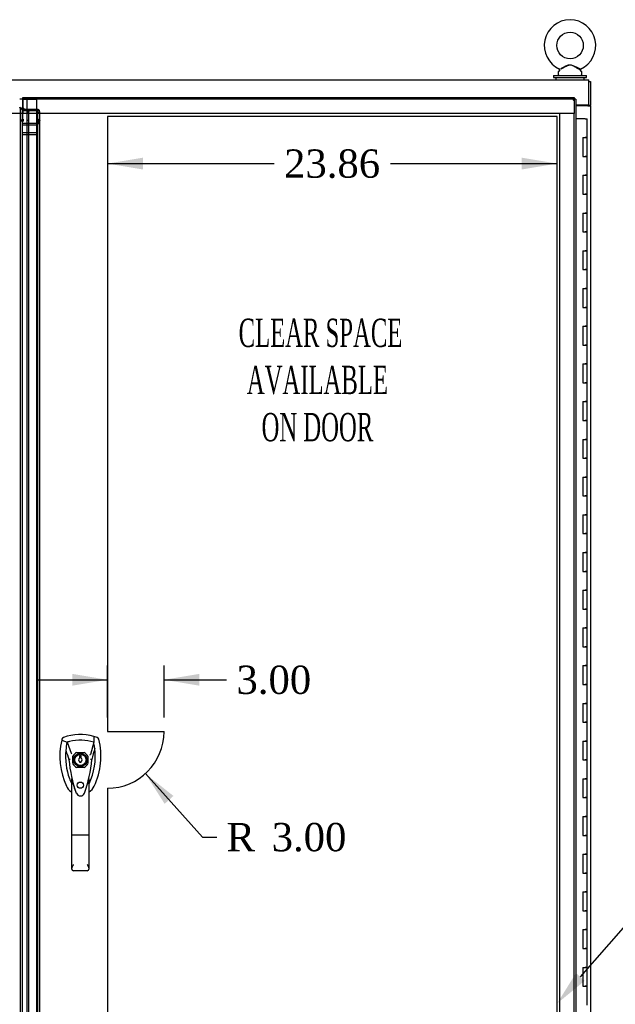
# Model space of a CAD drawing. Header units: inches. Extents: x 1 to 359, y -2 to 239.
# Tile 7 of 23: x 97 to 129, y 101 to 153. Entities that reach past the tile are written whole.
import ezdxf
from ezdxf import colors
from ezdxf.entities.mleader import LeaderData, LeaderLine
from ezdxf.enums import TextEntityAlignment as Align
from ezdxf.lldxf.tags import DXFTag
from ezdxf.math import Vec2, Vec3

# ---------------------------------------------------------------- set-up
doc = ezdxf.new("R2010")
doc.units = ezdxf.units.IN
doc.header["$MEASUREMENT"] = 0
for name, color, linetype in [('COM40565', 7, 'Continuous'), ('COM50799-4', 7, 'Continuous'), ('COM52265-2', 7, 'Continuous'), ('COM54578-68', 7, 'Continuous'), ('COM56694-4', 7, 'Continuous'), ('COM71162-6', 7, 'Continuous'), ('Default', 7, 'Continuous'), ('DV8_Default', 7, 'Continuous'), ('GSK11033', 7, 'Continuous'), ('HAN13066', 7, 'Continuous'), ('SCS00680', 7, 'Continuous'), ('WAF25362', 7, 'Continuous'), ('WAM254785', 7, 'Continuous')]:
    doc.layers.add(name, color=color, linetype=linetype)
doc.styles.add('SEACAD_Times_New_Roman', font='times.ttf')
tags = doc.linetypes.add('HIDDEN2', pattern=[0.1875, 0.125, -0.0625]).pattern_tags.tags
tags[6:7] = [DXFTag(74, 4), DXFTag(75, 0), DXFTag(340, '0'), DXFTag(46, 0.0), DXFTag(50, 0.0), DXFTag(44, 0.0), DXFTag(45, 0.0)]
tags[4:5] = [DXFTag(74, 4), DXFTag(75, 0), DXFTag(340, '0'), DXFTag(46, 0.0), DXFTag(50, 0.0), DXFTag(44, 0.0), DXFTag(45, 0.0)]
doc.dimstyles.new('HAMMOND_(STH_-_300x200)', dxfattribs={"dimtxt": 1.5, "dimasz": 1.875, "dimexe": 0.75, "dimexo": 0.75, "dimgap": 0.375, "dimtad": 0, "dimtih": 1, "dimtoh": 1, "dimzin": 0, "dimdsep": 46, "dimtxsty": 'SEACAD_Times_New_Roman', "dimblk1": '_SE_FILLED', "dimblk2": '_SE_FILLED', "dimsah": 1, "dimcen": 0.75, "dimadec": 0, "dimazin": 0, "dimtfac": 0.8, "dimtofl": 0, "dimtmove": 0, "dimatfit": 3, "dimfxl": 1, "dimtolj": 1, "dimtzin": 0, "dimarcsym": 0})

# ---------------------------------------------------------------- blocks, each defined once
blk = doc.blocks.new('SE7')
at = {"layer": 'COM40565', "color": 7, "linetype": 'Continuous'}
blk.add_line((127.343, 148.525), (127.343, 148.495), dxfattribs=at)
at = {"layer": 'COM50799-4', "color": 7, "linetype": 'HIDDEN2'}
for p, q in [((97.311, 79.324), (97.311, 148.291)), ((97.406, 148.087), (97.406, 148.291)), ((97.426, 148.307), (97.426, 148.24)), ((97.426, 148.307), (98.187, 148.307)), ((97.426, 148.24), (98.187, 148.24)), ((97.426, 147.718), (97.426, 148.24)), ((97.454, 147.785), (97.426, 147.785)), ((97.454, 147.785), (97.454, 147.718)), ((98.187, 147.718), (98.187, 147.785)), ((98.221, 148.23), (98.288, 148.277)), ((98.235, 147.745), (98.235, 148.165)), ((98.235, 148.165), (98.33, 148.165)), ((98.33, 147.745), (98.33, 148.165)), ((97.406, 147.732), (97.311, 147.732)), ((97.406, 147.684), (97.311, 147.684)), ((97.406, 147.684), (97.454, 147.684)), ((97.454, 147.718), (97.426, 147.718)), ((97.454, 147.718), (97.454, 147.684)), ((98.187, 147.684), (98.187, 147.718)), ((98.221, 147.684), (98.187, 147.684)), ((98.221, 147.708), (98.288, 147.755)), ((98.221, 147.684), (98.288, 147.684)), ((98.33, 147.745), (98.235, 147.745)), ((98.235, 147.578), (98.235, 147.745)), ((98.235, 147.701), (98.33, 147.701)), ((98.235, 147.66), (98.33, 147.66)), ((98.235, 147.537), (98.235, 147.578)), ((98.33, 147.578), (98.235, 147.578)), ((98.33, 147.537), (98.235, 147.537)), ((98.235, 80.078), (98.235, 147.537)), ((98.33, 147.578), (98.33, 147.745)), ((98.33, 147.537), (98.33, 147.578)), ((98.33, 80.078), (98.33, 147.537))]:
    blk.add_line(p, q, dxfattribs=at)
at = {"layer": 'COM50799-4', "color": 7, "linetype": 'Continuous'}
blk.add_line((97.406, 79.527), (97.406, 148.087), dxfattribs=at)
at = {"layer": 'COM50799-4', "color": 7, "linetype": 'HIDDEN2'}
for centre, radius, start, end in [((97.263, 148.291), 0.048, 340.9432, 0), ((98.078, 148.165), 0.158, 0.1591, 24.3749), ((98.154, 148.163), 0.177, 0.6668, 40.2878)]:
    blk.add_arc(centre, radius, start, end, dxfattribs=at)
at = {"layer": 'COM50799-4', "color": 7, "linetype": 'Continuous'}
blk.add_arc((97.263, 148.291), 0.143, 0, 7.9484, dxfattribs=at)
at = {"layer": 'COM50799-4', "color": 7, "linetype": 'HIDDEN2'}
for centre, major_axis, start_param, end_param in [((98.187, 148.206), (0.143, 0), 0.785398, 1.570796), ((98.187, 148.206), (0.048, 0), 0.785398, 1.570796), ((98.187, 147.684), (-0.143, 0), 3.926991, 4.712389), ((98.187, 147.684), (-0.048, 0), 3.926991, 4.712389)]:
    blk.add_ellipse(centre, major_axis=major_axis, ratio=0.707107, start_param=start_param, end_param=end_param, dxfattribs=at)
for points, knots in [([(97.308, 148.275), (97.309, 148.281), (97.31, 148.287), (97.311, 148.299), (97.311, 148.304), (97.31, 148.316), (97.309, 148.322), (97.306, 148.334), (97.304, 148.339), (97.298, 148.357), (97.292, 148.368), (97.282, 148.386), (97.278, 148.392), (97.271, 148.404), (97.267, 148.409), (97.263, 148.415)], [0, 0, 0, 0, 0.125, 0.125, 0.25, 0.25, 0.375, 0.375, 0.5, 0.5, 0.75, 0.75, 0.875, 0.875, 1, 1, 1, 1]), ([(97.404, 148.31), (97.397, 148.311), (97.39, 148.313), (97.377, 148.317), (97.37, 148.319), (97.308, 148.275)], [0, 0, 0, 0, 0.5, 0.5, 1, 1, 1, 1]), ([(98.288, 147.755), (98.302, 147.749), (98.312, 147.74), (98.327, 147.721), (98.33, 147.711), (98.33, 147.701)], [0, 0, 0, 0, 0.5, 0.5, 1, 1, 1, 1]), ([(98.33, 147.66), (98.33, 147.664), (98.327, 147.668), (98.312, 147.676), (98.302, 147.68), (98.288, 147.684)], [0, 0, 0, 0, 0.5, 0.5, 1, 1, 1, 1])]:
    blk.add_open_spline(points, degree=3, knots=knots, dxfattribs=at)
at = {"layer": 'COM50799-4', "color": 7, "linetype": 'Continuous'}
blk.add_open_spline([(97.404, 148.31), (97.402, 148.319), (97.397, 148.328), (97.38, 148.345), (97.37, 148.354), (97.344, 148.372), (97.329, 148.38), (97.297, 148.398), (97.28, 148.407), (97.263, 148.415)], degree=3, knots=[0, 0, 0, 0, 0.25, 0.25, 0.5, 0.5, 0.75, 0.75, 1, 1, 1, 1], dxfattribs=at)
at = {"layer": 'COM52265-2', "color": 7, "linetype": 'Continuous'}
for p, q in [((127.468, 149.775), (127.563, 149.775)), ((127.563, 149.775), (127.563, 148.525)), ((127.42, 148.495), (126.781, 148.495)), ((127.42, 148.495), (127.563, 148.495)), ((127.468, 148.525), (127.563, 148.525)), ((127.468, 148.495), (127.468, 148.525)), ((127.563, 148.495), (127.563, 148.525)), ((127.563, 148.495), (127.563, 79.12))]:
    blk.add_line(p, q, dxfattribs=at)
at = {"layer": 'COM54578-68', "color": 7, "linetype": 'Continuous'}
for p, q in [((127.266, 147.807), (126.781, 147.807)), ((127.266, 147.807), (127.383, 147.807)), ((127.383, 146.807), (127.383, 147.807)), ((127.15, 146.807), (127.15, 145.807)), ((127.15, 146.807), (127.266, 146.807)), ((127.383, 146.807), (127.266, 146.807)), ((127.266, 146.807), (127.383, 146.807)), ((127.383, 145.807), (127.383, 146.807)), ((127.15, 145.807), (127.266, 145.807)), ((127.383, 145.807), (127.266, 145.807)), ((127.266, 145.807), (127.383, 145.807)), ((127.383, 144.807), (127.383, 145.807)), ((127.15, 144.807), (127.15, 143.807)), ((127.15, 144.807), (127.266, 144.807)), ((127.383, 144.807), (127.266, 144.807)), ((127.266, 144.807), (127.383, 144.807)), ((127.383, 143.807), (127.383, 144.807)), ((127.15, 143.807), (127.266, 143.807)), ((127.383, 143.807), (127.266, 143.807)), ((127.266, 143.807), (127.383, 143.807)), ((127.383, 142.807), (127.383, 143.807)), ((127.15, 142.807), (127.15, 141.807)), ((127.15, 142.807), (127.266, 142.807)), ((127.383, 142.807), (127.266, 142.807)), ((127.266, 142.807), (127.383, 142.807)), ((127.383, 141.807), (127.383, 142.807)), ((127.15, 141.807), (127.266, 141.807)), ((127.383, 141.807), (127.266, 141.807)), ((127.266, 141.807), (127.383, 141.807)), ((127.383, 140.807), (127.383, 141.807)), ((127.15, 140.807), (127.15, 139.807)), ((127.15, 140.807), (127.266, 140.807)), ((127.383, 140.807), (127.266, 140.807)), ((127.266, 140.807), (127.383, 140.807)), ((127.383, 139.807), (127.383, 140.807)), ((127.15, 139.807), (127.266, 139.807)), ((127.383, 139.807), (127.266, 139.807)), ((127.266, 139.807), (127.383, 139.807)), ((127.383, 138.807), (127.383, 139.807)), ((127.15, 138.807), (127.15, 137.807)), ((127.15, 138.807), (127.266, 138.807)), ((127.383, 138.807), (127.266, 138.807)), ((127.266, 138.807), (127.383, 138.807)), ((127.383, 137.807), (127.383, 138.807)), ((127.15, 137.807), (127.266, 137.807)), ((127.383, 137.807), (127.266, 137.807)), ((127.266, 137.807), (127.383, 137.807)), ((127.383, 136.807), (127.383, 137.807)), ((127.15, 136.807), (127.15, 135.807)), ((127.15, 136.807), (127.266, 136.807)), ((127.383, 136.807), (127.266, 136.807)), ((127.266, 136.807), (127.383, 136.807)), ((127.383, 135.807), (127.383, 136.807)), ((127.15, 135.807), (127.266, 135.807)), ((127.383, 135.807), (127.266, 135.807)), ((127.266, 135.807), (127.383, 135.807)), ((127.383, 134.807), (127.383, 135.807)), ((127.15, 134.807), (127.15, 133.807)), ((127.15, 134.807), (127.266, 134.807)), ((127.383, 134.807), (127.266, 134.807)), ((127.266, 134.807), (127.383, 134.807)), ((127.383, 133.807), (127.383, 134.807)), ((127.15, 133.807), (127.266, 133.807)), ((127.383, 133.807), (127.266, 133.807)), ((127.266, 133.807), (127.383, 133.807)), ((127.383, 132.807), (127.383, 133.807)), ((127.15, 132.807), (127.15, 131.807)), ((127.15, 132.807), (127.266, 132.807)), ((127.383, 132.807), (127.266, 132.807)), ((127.266, 132.807), (127.383, 132.807)), ((127.383, 131.807), (127.383, 132.807)), ((127.15, 131.807), (127.266, 131.807)), ((127.383, 131.807), (127.266, 131.807)), ((127.266, 131.807), (127.383, 131.807)), ((127.383, 130.807), (127.383, 131.807)), ((127.15, 130.807), (127.15, 129.807)), ((127.15, 130.807), (127.266, 130.807)), ((127.383, 130.807), (127.266, 130.807)), ((127.266, 130.807), (127.383, 130.807)), ((127.383, 129.807), (127.383, 130.807)), ((127.15, 129.807), (127.266, 129.807)), ((127.383, 129.807), (127.266, 129.807)), ((127.266, 129.807), (127.383, 129.807)), ((127.383, 128.807), (127.383, 129.807)), ((127.15, 128.807), (127.15, 127.807)), ((127.15, 128.807), (127.266, 128.807)), ((127.383, 128.807), (127.266, 128.807)), ((127.266, 128.807), (127.383, 128.807)), ((127.383, 127.807), (127.383, 128.807)), ((127.15, 127.807), (127.266, 127.807)), ((127.383, 127.807), (127.266, 127.807)), ((127.266, 127.807), (127.383, 127.807)), ((127.383, 126.807), (127.383, 127.807)), ((127.15, 126.807), (127.15, 125.807)), ((127.15, 126.807), (127.266, 126.807)), ((127.383, 126.807), (127.266, 126.807)), ((127.266, 126.807), (127.383, 126.807)), ((127.383, 125.807), (127.383, 126.807)), ((127.15, 125.807), (127.266, 125.807)), ((127.383, 125.807), (127.266, 125.807)), ((127.266, 125.807), (127.383, 125.807)), ((127.383, 124.807), (127.383, 125.807)), ((127.15, 124.807), (127.15, 123.807)), ((127.15, 124.807), (127.266, 124.807)), ((127.383, 124.807), (127.266, 124.807)), ((127.266, 124.807), (127.383, 124.807)), ((127.383, 123.807), (127.383, 124.807)), ((127.15, 123.807), (127.266, 123.807)), ((127.383, 123.807), (127.266, 123.807)), ((127.266, 123.807), (127.383, 123.807)), ((127.383, 122.807), (127.383, 123.807)), ((127.15, 122.807), (127.15, 121.807)), ((127.15, 122.807), (127.266, 122.807)), ((127.383, 122.807), (127.266, 122.807)), ((127.266, 122.807), (127.383, 122.807)), ((127.383, 121.807), (127.383, 122.807)), ((127.15, 121.807), (127.266, 121.807)), ((127.383, 121.807), (127.266, 121.807)), ((127.266, 121.807), (127.383, 121.807)), ((127.383, 120.807), (127.383, 121.807)), ((127.15, 120.807), (127.15, 119.807)), ((127.15, 120.807), (127.266, 120.807)), ((127.383, 120.807), (127.266, 120.807)), ((127.266, 120.807), (127.383, 120.807)), ((127.383, 119.807), (127.383, 120.807)), ((127.15, 119.807), (127.266, 119.807)), ((127.383, 119.807), (127.266, 119.807)), ((127.266, 119.807), (127.383, 119.807)), ((127.383, 118.807), (127.383, 119.807)), ((127.15, 118.807), (127.15, 117.807)), ((127.15, 118.807), (127.266, 118.807)), ((127.383, 118.807), (127.266, 118.807)), ((127.266, 118.807), (127.383, 118.807)), ((127.383, 117.807), (127.383, 118.807)), ((127.15, 117.807), (127.266, 117.807)), ((127.383, 117.807), (127.266, 117.807)), ((127.266, 117.807), (127.383, 117.807)), ((127.383, 116.807), (127.383, 117.807)), ((127.15, 116.807), (127.15, 115.807)), ((127.15, 116.807), (127.266, 116.807)), ((127.383, 116.807), (127.266, 116.807)), ((127.266, 116.807), (127.383, 116.807)), ((127.383, 115.807), (127.383, 116.807)), ((127.15, 115.807), (127.266, 115.807)), ((127.383, 115.807), (127.266, 115.807)), ((127.266, 115.807), (127.383, 115.807)), ((127.383, 114.807), (127.383, 115.807)), ((127.15, 114.807), (127.15, 113.807)), ((127.15, 114.807), (127.266, 114.807)), ((127.383, 114.807), (127.266, 114.807)), ((127.266, 114.807), (127.383, 114.807)), ((127.383, 113.807), (127.383, 114.807)), ((127.15, 113.807), (127.266, 113.807)), ((127.383, 113.807), (127.266, 113.807)), ((127.266, 113.807), (127.383, 113.807)), ((127.383, 112.807), (127.383, 113.807)), ((127.15, 112.807), (127.15, 111.807)), ((127.15, 112.807), (127.266, 112.807)), ((127.383, 112.807), (127.266, 112.807)), ((127.266, 112.807), (127.383, 112.807)), ((127.383, 111.807), (127.383, 112.807)), ((127.15, 111.807), (127.266, 111.807)), ((127.383, 111.807), (127.266, 111.807)), ((127.266, 111.807), (127.383, 111.807)), ((127.383, 110.807), (127.383, 111.807)), ((127.15, 110.807), (127.15, 109.807)), ((127.15, 110.807), (127.266, 110.807)), ((127.383, 110.807), (127.266, 110.807)), ((127.266, 110.807), (127.383, 110.807)), ((127.383, 109.807), (127.383, 110.807)), ((127.15, 109.807), (127.266, 109.807)), ((127.383, 109.807), (127.266, 109.807)), ((127.266, 109.807), (127.383, 109.807)), ((127.383, 108.807), (127.383, 109.807)), ((127.15, 108.807), (127.15, 107.807)), ((127.15, 108.807), (127.266, 108.807)), ((127.383, 108.807), (127.266, 108.807)), ((127.266, 108.807), (127.383, 108.807)), ((127.383, 107.807), (127.383, 108.807)), ((127.15, 107.807), (127.266, 107.807)), ((127.383, 107.807), (127.266, 107.807)), ((127.266, 107.807), (127.383, 107.807)), ((127.383, 106.807), (127.383, 107.807)), ((127.15, 106.807), (127.15, 105.807)), ((127.15, 106.807), (127.266, 106.807)), ((127.383, 106.807), (127.266, 106.807)), ((127.266, 106.807), (127.383, 106.807)), ((127.383, 105.807), (127.383, 106.807)), ((127.15, 105.807), (127.266, 105.807)), ((127.383, 105.807), (127.266, 105.807)), ((127.266, 105.807), (127.383, 105.807)), ((127.383, 104.807), (127.383, 105.807)), ((127.15, 104.807), (127.15, 103.807)), ((127.15, 104.807), (127.266, 104.807)), ((127.383, 104.807), (127.266, 104.807)), ((127.266, 104.807), (127.383, 104.807)), ((127.383, 103.807), (127.383, 104.807)), ((127.15, 103.807), (127.266, 103.807)), ((127.383, 103.807), (127.266, 103.807)), ((127.266, 103.807), (127.383, 103.807)), ((127.383, 102.807), (127.383, 103.807)), ((127.15, 102.807), (127.15, 101.807)), ((127.15, 102.807), (127.266, 102.807)), ((127.383, 102.807), (127.266, 102.807)), ((127.266, 102.807), (127.383, 102.807)), ((127.383, 101.807), (127.383, 102.807)), ((127.15, 101.807), (127.266, 101.807)), ((127.383, 101.807), (127.266, 101.807)), ((127.266, 101.807), (127.383, 101.807)), ((127.383, 100.807), (127.383, 101.807))]:
    blk.add_line(p, q, dxfattribs=at)
at = {"layer": 'COM56694-4', "color": 7, "linetype": 'Continuous'}
for p, q in [((97.424, 148.789), (97.424, 148.932)), ((97.424, 148.932), (126.686, 148.932)), ((126.639, 148.789), (126.686, 148.837)), ((126.686, 148.932), (126.686, 148.876)), ((126.686, 148.837), (126.686, 148.876)), ((126.686, 148.837), (126.725, 148.837)), ((126.781, 148.837), (126.725, 148.837)), ((126.781, 148.837), (126.781, 78.777)), ((97.424, 148.789), (97.424, 148.409)), ((97.424, 148.409), (97.549, 148.284)), ((97.549, 148.284), (97.799, 148.284)), ((126.639, 148.79), (126.638, 148.789)), ((126.638, 148.789), (126.639, 148.789)), ((126.638, 148.789), (126.638, 148.789)), ((126.639, 148.789), (126.639, 148.789)), ((97.656, 79.527), (97.656, 148.087))]:
    blk.add_line(p, q, dxfattribs=at)
at = {"layer": 'COM56694-4', "color": 7, "linetype": 'HIDDEN2'}
for p, q in [((97.656, 148.087), (97.656, 148.169)), ((97.656, 148.169), (97.751, 148.169)), ((97.751, 79.445), (97.751, 148.169)), ((97.751, 147.712), (97.656, 147.712)), ((100.089, 113.609), (100.089, 114.006)), ((100.286, 114.203), (100.683, 114.203)), ((100.88, 114.006), (100.88, 113.609)), ((100.683, 113.412), (100.286, 113.412))]:
    blk.add_line(p, q, dxfattribs=at)
blk.add_circle((100.484, 112.469), 0.167, dxfattribs=at)
at = {"layer": 'COM56694-4', "color": 7, "linetype": 'Continuous'}
for centre, start, end in [((127.616, 148.308), 148.5613, 153.7633), ((126.157, 149.767), 296.2367, 301.4387)]:
    blk.add_arc(centre, 1.09, start, end, dxfattribs=at)
at = {"layer": 'COM56694-4', "color": 7, "linetype": 'HIDDEN2'}
for radius, start, end in [(0.443, 116.6472, 153.3528), (0.442, 26.6472, 63.3528), (0.442, 206.6472, 243.3528), (0.442, 296.6472, 333.3528)]:
    blk.add_arc((100.484, 113.807), radius, start, end, dxfattribs=at)
at = {"layer": 'COM56694-4', "color": 7, "linetype": 'Continuous'}
blk.add_open_spline([(97.656, 148.169), (97.656, 148.179), (97.66, 148.188), (97.674, 148.208), (97.685, 148.217), (97.711, 148.236), (97.727, 148.246), (97.762, 148.265), (97.781, 148.275), (97.799, 148.284)], degree=3, knots=[0, 0, 0, 0, 0.25, 0.25, 0.5, 0.5, 0.75, 0.75, 1, 1, 1, 1], dxfattribs=at)
at = {"layer": 'COM56694-4', "color": 7, "linetype": 'HIDDEN2'}
blk.add_open_spline([(97.751, 148.169), (97.751, 148.179), (97.753, 148.188), (97.757, 148.208), (97.761, 148.217), (97.77, 148.236), (97.775, 148.246), (97.787, 148.265), (97.793, 148.275), (97.799, 148.284)], degree=3, knots=[0, 0, 0, 0, 0.25, 0.25, 0.5, 0.5, 0.75, 0.75, 1, 1, 1, 1], dxfattribs=at)
at = {"layer": 'COM71162-6', "color": 7, "linetype": 'Continuous'}
for p, q in [((67.595, 149.87), (127.468, 149.87)), ((127.468, 149.727), (127.468, 149.87)), ((127.468, 148.525), (127.468, 149.727)), ((127.468, 148.525), (126.781, 148.525))]:
    blk.add_line(p, q, dxfattribs=at)
at = {"layer": 'DV8_Default', "color": 7, "linetype": 'HIDDEN2'}
for p, q in [((101.924, 147.932), (101.924, 115.307)), ((125.781, 147.932), (101.924, 147.932)), ((125.781, 79.682), (125.781, 147.932)), ((101.924, 115.307), (104.924, 115.307)), ((101.924, 112.307), (101.924, 79.682))]:
    blk.add_line(p, q, dxfattribs=at)
blk.add_arc((101.924, 115.307), 3, 270, 0, dxfattribs=at)
at = {"layer": 'GSK11033', "color": 7, "linetype": 'Continuous'}
for p, q in [((97.424, 148.837), (97.263, 148.837)), ((97.425, 148.409), (97.425, 148.087)), ((97.637, 148.284), (97.637, 148.087)), ((97.637, 148.087), (97.425, 148.087)), ((97.637, 148.087), (97.425, 148.087)), ((97.406, 147.482), (97.656, 147.482)), ((97.406, 146.974), (97.656, 146.974))]:
    blk.add_line(p, q, dxfattribs=at)
at = {"layer": 'GSK11033', "color": 7, "linetype": 'HIDDEN2'}
for p, q in [((98.156, 148.828), (97.406, 148.828)), ((97.406, 148.828), (97.406, 148.291)), ((97.637, 148.837), (97.424, 148.837)), ((126.686, 148.837), (97.425, 148.837)), ((97.425, 148.837), (97.425, 148.409)), ((97.637, 148.837), (97.637, 148.284)), ((98.156, 148.828), (98.156, 147.482)), ((126.686, 148.837), (126.686, 148.087)), ((97.425, 148.087), (68.376, 148.087)), ((126.686, 148.087), (97.637, 148.087)), ((125.936, 79.527), (125.936, 148.087)), ((126.686, 148.087), (125.936, 148.087)), ((126.686, 79.527), (126.686, 148.087)), ((98.156, 147.56), (97.406, 147.56)), ((97.656, 147.482), (98.156, 147.482)), ((98.156, 147.482), (98.156, 146.974)), ((98.156, 147.053), (97.406, 147.053)), ((97.656, 146.974), (98.156, 146.974)), ((98.156, 146.974), (98.156, 80.632))]:
    blk.add_line(p, q, dxfattribs=at)
at = {"layer": 'HAN13066', "color": 7, "linetype": 'Continuous'}
for p, q in [((99.508, 114.909), (99.493, 114.851)), ((101.383, 114.996), (101.203, 115.055)), ((99.493, 114.851), (99.777, 114.745)), ((99.777, 114.745), (99.993, 114.173)), ((101.192, 114.745), (101.027, 114.089)), ((99.879, 113.824), (99.879, 113.824)), ((99.993, 114.173), (100.038, 114.139)), ((100.528, 114.032), (100.441, 114.032)), ((100.441, 114.032), (100.441, 113.897)), ((100.528, 113.897), (100.528, 114.032)), ((101.09, 113.828), (101.09, 113.828)), ((100.441, 113.717), (100.441, 113.682)), ((100.441, 113.682), (100.528, 113.682)), ((100.528, 113.682), (100.528, 113.717)), ((100.029, 109.83), (100.029, 112.808)), ((100.939, 112.807), (100.939, 109.83)), ((100.939, 112.527), (100.964, 112.574)), ((100.223, 112.167), (100.227, 112.159)), ((100.029, 108.022), (100.029, 109.83)), ((100.849, 109.825), (100.119, 109.825)), ((100.939, 109.83), (100.939, 108.022)), ((100.849, 107.932), (100.119, 107.932))]:
    blk.add_line(p, q, dxfattribs=at)
for radius in [0.35, 0.3]:
    blk.add_circle((100.484, 113.807), radius, dxfattribs=at)
for centre, radius, start, end in [((100.484, 112.573), 2.585, 73.8589, 110.3492), ((103.116, 113.998), 3.721, 166.7532, 205.1027), ((103.116, 113.998), 3.421, 167.3846, 174.7018), ((100.484, 112.573), 2.285, 106.8385, 108.0343), ((100.484, 112.573), 2.285, 104.4503, 106.8385), ((100.484, 112.573), 2.285, 71.9657, 104.4503), ((97.853, 113.998), 3.421, 334.8973, 7.2824), ((97.853, 113.998), 3.421, 10.1138, 12.6154), ((97.853, 113.998), 3.421, 8.519, 10.1138), ((97.853, 113.998), 3.421, 7.2824, 8.519), ((103.116, 113.998), 3.421, 174.7018, 200.2077), ((99.967, 112.476), 1.35, 91.2336, 93.7696), ((106.727, 114.394), 6.872, 184.7542, 199.9908), ((100.484, 113.807), 0.1, 115.9445, 244.0555), ((100.484, 113.807), 0.1, 295.9445, 64.0555), ((94.046, 114.423), 7.068, 340.3478, 355.1696), ((113.848, 87.38), 29.627, 115.6418, 115.7539), ((101.025, 113.039), 0.791, 85.3077, 89.6394), ((103.116, 113.998), 3.421, 200.2077, 205.1027), ((98.5, 112.203), 1.646, 10.2772, 21.6468), ((100.425, 112.737), 0.45, 205.1027, 208.4225), ((100.544, 112.737), 0.45, 331.5775, 334.8973), ((100.544, 112.737), 0.75, 301.8486, 334.8973), ((100.425, 112.737), 0.75, 233.4788, 238.1514), ((100.486, 112.133), 0.234, 202.2802, 338.2167), ((100.12, 108.022), 0.0903, 180.0017, 181.1154), ((100.119, 108.022), 0.09, 181.1172, 270), ((100.849, 108.022), 0.09, 270, 358.8828), ((100.849, 108.022), 0.0903, 358.8846, 359.9983)]:
    blk.add_arc(centre, radius, start, end, dxfattribs=at)
for points in [[(99.586, 114.996), (99.548, 114.982), (99.518, 114.949), (99.508, 114.909)], [(101.203, 115.055), (101.199, 114.952), (101.195, 114.849), (101.192, 114.745)], [(101.461, 114.909), (101.451, 114.949), (101.421, 114.982), (101.383, 114.996)], [(101.247, 114.432), (101.194, 114.23), (101.142, 114.029), (101.09, 113.828)], [(99.709, 114.314), (99.766, 114.15), (99.822, 113.987), (99.879, 113.824)], [(99.746, 112.419), (99.798, 112.307), (99.879, 112.208), (99.979, 112.135)]]:
    blk.add_open_spline(points, degree=3, dxfattribs=at)
for points, knots in [([(101.223, 112.419), (101.403, 112.804), (101.517, 113.22), (101.598, 114.067), (101.565, 114.497), (101.461, 114.909)], [0, 0, 0, 0, 0.5, 0.5, 1, 1, 1, 1]), ([(100.849, 112.495), (100.866, 112.552), (100.882, 112.61), (100.905, 112.695), (100.913, 112.724), (100.924, 112.765), (100.928, 112.778), (100.933, 112.796), (100.935, 112.802), (100.938, 112.809), (100.939, 112.81), (100.939, 112.807)], [0, 0, 0, 0, 0.5, 0.5, 0.75, 0.75, 0.875, 0.875, 0.9375, 0.9375, 1, 1, 1, 1]), ([(100.224, 112.167), (100.209, 112.209), (100.194, 112.251), (100.159, 112.36), (100.139, 112.428), (100.119, 112.496)], [0.770336, 0.770336, 0.770336, 0.770336, 0.8588735, 0.8588735, 1, 1, 1, 1]), ([(100.119, 109.825), (100.113, 109.825), (100.108, 109.825), (100.096, 109.825), (100.09, 109.825), (100.079, 109.825), (100.074, 109.825), (100.064, 109.826), (100.06, 109.826), (100.047, 109.827), (100.041, 109.827), (100.034, 109.828), (100.032, 109.829), (100.03, 109.83), (100.029, 109.83), (100.029, 109.83)], [0, 0, 0, 0, 0.125, 0.125, 0.25, 0.25, 0.375, 0.375, 0.5, 0.5, 0.75, 0.75, 0.875, 0.875, 1, 1, 1, 1]), ([(100.939, 109.83), (100.939, 109.83), (100.939, 109.83), (100.936, 109.829), (100.935, 109.828), (100.928, 109.827), (100.921, 109.827), (100.909, 109.826), (100.904, 109.826), (100.894, 109.825), (100.889, 109.825), (100.878, 109.825), (100.873, 109.825), (100.861, 109.825), (100.855, 109.825), (100.849, 109.825)], [0, 0, 0, 0, 0.125, 0.125, 0.25, 0.25, 0.5, 0.5, 0.625, 0.625, 0.75, 0.75, 0.875, 0.875, 1, 1, 1, 1]), ([(100.029, 108.021), (100.03, 108.036), (100.034, 108.053), (100.042, 108.081), (100.045, 108.091), (100.053, 108.11), (100.057, 108.12), (100.069, 108.151), (100.079, 108.172), (100.094, 108.206), (100.099, 108.217), (100.109, 108.24), (100.114, 108.252), (100.119, 108.264)], [0, 0, 0, 0, 0.25, 0.25, 0.375, 0.375, 0.5, 0.5, 0.75, 0.75, 0.875, 0.875, 1, 1, 1, 1]), ([(100.849, 108.264), (100.854, 108.252), (100.86, 108.24), (100.87, 108.217), (100.875, 108.206), (100.89, 108.172), (100.899, 108.151), (100.912, 108.12), (100.916, 108.11), (100.923, 108.091), (100.927, 108.081), (100.935, 108.053), (100.939, 108.036), (100.939, 108.021)], [0, 0, 0, 0, 0.125, 0.125, 0.25, 0.25, 0.5, 0.5, 0.625, 0.625, 0.75, 0.75, 1, 1, 1, 1])]:
    blk.add_open_spline(points, degree=3, knots=knots, dxfattribs=at)
at = {"layer": 'SCS00680', "color": 7, "linetype": 'Continuous'}
for p, q in [((125.921, 150.4), (125.856, 150.321)), ((127.079, 150.321), (127.013, 150.401)), ((125.843, 150.283), (125.843, 150.164)), ((127.093, 150.164), (127.093, 150.283))]:
    blk.add_line(p, q, dxfattribs=at)
blk.add_circle((126.468, 151.693), 0.704, dxfattribs=at)
for centre, radius, start, end in [((126.468, 151.693), 1.367, 294.0195, 246.0096), ((125.897, 150.418), 0.03, 297.8916, 61.952), ((125.903, 150.283), 0.06, 140.3214, 180), ((125.903, 150.164), 0.06, 180, 270), ((127.033, 150.164), 0.06, 270, 0), ((127.033, 150.283), 0.06, 0, 39.6786)]:
    blk.add_arc(centre, radius, start, end, dxfattribs=at)
for points, knots in [([(125.91, 150.445), (125.91, 150.445), (125.91, 150.445), (125.91, 150.445), (125.91, 150.445), (125.911, 150.446)], [0.934098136, 0.934098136, 0.934098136, 0.934098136, 0.9375, 0.9375, 0.943646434, 0.943646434, 0.943646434, 0.943646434]), ([(125.977, 150.478), (126.016, 150.497), (126.066, 150.522), (126.174, 150.575), (126.231, 150.603), (126.32, 150.639), (126.35, 150.65), (126.412, 150.665), (126.444, 150.67), (126.54, 150.667), (126.603, 150.645), (126.72, 150.596), (126.778, 150.567), (126.884, 150.515), (126.933, 150.49), (127.004, 150.455), (127.025, 150.445), (127.026, 150.445)], [0, 0, 0, 0, 0.0625, 0.0625, 0.125, 0.125, 0.15625, 0.15625, 0.1875, 0.1875, 0.25, 0.25, 0.3125, 0.3125, 0.375, 0.375, 0.4344066, 0.4344066, 0.4344066, 0.4344066]), ([(127.015, 150.399), (127.015, 150.399), (126.997, 150.408), (126.95, 150.434), (126.929, 150.445), (126.885, 150.47), (126.86, 150.483), (126.783, 150.527), (126.727, 150.558), (126.641, 150.602), (126.611, 150.616), (126.55, 150.639), (126.518, 150.648), (126.454, 150.652), (126.421, 150.648), (126.358, 150.63), (126.328, 150.617), (126.24, 150.576), (126.184, 150.544), (126.078, 150.485), (126.028, 150.457), (125.989, 150.436)], [0.5685641, 0.5685641, 0.5685641, 0.5685641, 0.625, 0.625, 0.65625, 0.65625, 0.6875, 0.6875, 0.75, 0.75, 0.78125, 0.78125, 0.8125, 0.8125, 0.84375, 0.84375, 0.875, 0.875, 0.9375, 0.9375, 1, 1, 1, 1])]:
    blk.add_open_spline(points, degree=3, knots=knots, dxfattribs=at)
at = {"layer": 'WAF25362', "color": 7, "linetype": 'Continuous'}
for p, q in [((125.593, 150.104), (127.343, 150.104)), ((125.593, 150.104), (125.593, 149.995)), ((125.593, 149.995), (127.343, 149.995)), ((127.343, 149.995), (127.343, 150.104))]:
    blk.add_line(p, q, dxfattribs=at)
at = {"layer": 'WAM254785', "color": 7, "linetype": 'Continuous'}
for p, q in [((125.718, 149.995), (125.718, 149.87)), ((127.218, 149.87), (127.218, 149.995))]:
    blk.add_line(p, q, dxfattribs=at)
blk = doc.blocks.new('DMBLK3059')
at = {"layer": 'Default', "linetype": 'Continuous'}
for points in [[(100.049, 118.37), (100.049, 117.745), (101.924, 118.057)], [(106.799, 118.37), (104.924, 118.057), (106.799, 117.745)]]:
    blk.add_hatch(color=7, dxfattribs=at).paths.add_polyline_path(points)
at = {"layer": 'Default', "color": 7, "linetype": 'Continuous'}
for p, q in [((101.924, 116.057), (101.924, 118.807)), ((104.924, 116.057), (104.924, 118.807)), ((98.174, 118.057), (101.924, 118.057)), ((104.924, 118.057), (107.493, 118.057)), ((107.493, 118.057), (108.243, 118.057))]:
    blk.add_line(p, q, dxfattribs=at)
at = {"layer": 'Default', "color": 7, "linetype": 'Continuous', "style": 'SEACAD_Times_New_Roman'}
blk.add_text('3.00', height=1.5, dxfattribs=at).set_placement((108.768, 118.807), align=Align.TOP_LEFT)
blk = doc.blocks.new('_SE_FILLED')
at = {"color": 0}
blk.add_line((0, 0), (-1, 0), dxfattribs=at)
blk.add_solid([(0, 0), (-1, -0.1665), (-1, 0.1665), (0, 0)], dxfattribs=at)
blk = doc.blocks.new('DMBLK3060')
at = {"layer": 'Default', "linetype": 'Continuous'}
blk.add_hatch(color=7, dxfattribs=at).paths.add_polyline_path([(105.421, 111.897), (103.934, 113.08), (104.957, 111.478)])
at = {"layer": 'Default', "color": 7, "linetype": 'Continuous'}
for p, q in [((103.934, 113.08), (106.968, 109.715)), ((106.968, 109.715), (107.718, 109.715))]:
    blk.add_line(p, q, dxfattribs=at)
at = {"layer": 'Default', "color": 7, "linetype": 'Continuous', "style": 'SEACAD_Times_New_Roman'}
for s, p in [('R', (108.243, 110.465)), ('3.00', (110.636, 110.465))]:
    blk.add_text(s, height=1.5, dxfattribs=at).set_placement(p, align=Align.TOP_LEFT)
blk = doc.blocks.new('DMBLK3079')
at = {"layer": 'Default', "linetype": 'Continuous'}
for points in [[(103.799, 145.117), (103.799, 145.742), (101.924, 145.43)], [(123.906, 145.117), (125.781, 145.43), (123.906, 145.742)]]:
    blk.add_hatch(color=7, dxfattribs=at).paths.add_polyline_path(points)
at = {"layer": 'Default', "color": 7, "linetype": 'Continuous'}
for p, q in [((101.924, 145.43), (110.769, 145.43)), ((116.937, 145.43), (125.781, 145.43))]:
    blk.add_line(p, q, dxfattribs=at)
at = {"layer": 'Default', "color": 7, "linetype": 'Continuous', "style": 'SEACAD_Times_New_Roman'}
blk.add_text('23.86', height=1.5, dxfattribs=at).set_placement((111.294, 146.18), align=Align.TOP_LEFT)

msp = doc.modelspace()

# ---------------------------------------------------------------- block references
at = {"layer": 'Default'}
msp.add_blockref('SE7', (0, 0), dxfattribs=at)

# ---------------------------------------------------------------- texts
at = {"layer": 'Default', "insert": (113.063, 137.207), "char_height": 1.5, "width": 14.8987, "attachment_point": 2}
msp.add_mtext('{\\fTimes New Roman|b0||i0||c0|p34;\\C7;\\H1.5;\\W0.5776;^I}{\\fTimes New Roman|b0||i0||c0|p34;\\C7;\\H1.5;\\W0.5776;CLEAR SPACE\\P}{\\fTimes New Roman|b0||i0||c0|p34;\\C7;\\H1.5;\\W0.5776;AVAILABLE \\P}{\\fTimes New Roman|b0||i0||c0|p34;\\C7;\\H1.5;\\W0.5776;ON DOOR^I}', dxfattribs=at)

# ---------------------------------------------------------------- dimensions: what is measured, and where the dimension line sits
at = {"layer": 'Default', "color": 7, "linetype": 'Continuous'}
dim = msp.add_linear_dim(base=(101.924, 145.43), p1=(101.924, 147.932), p2=(125.781, 147.932), angle=0, text='\\A1;<>', dimstyle='HAMMOND_(STH_-_300x200)', dxfattribs=at)
dim.commit()
dim.dimension.update_dxf_attribs({"geometry": 'DMBLK3079', "text_midpoint": (113.853, 145.43), "dimtype": 161})
dim = msp.add_linear_dim(base=(101.924, 118.057), p1=(101.924, 115.307), p2=(104.924, 115.307), angle=0, text='\\A1;<>', dimstyle='HAMMOND_(STH_-_300x200)', override={"dimtmove": 1}, dxfattribs=at)
dim.commit()
dim.dimension.update_dxf_attribs({"geometry": 'DMBLK3059', "text_midpoint": (108.243, 118.057), "dimtype": 161})
dim = msp.add_radius_dim(center=(101.924, 115.307), mpoint=(103.934, 113.08), text='\\A1;<>', dimstyle='HAMMOND_(STH_-_300x200)', dxfattribs=at)
dim.commit()
dim.dimension.update_dxf_attribs({"geometry": 'DMBLK3060', "text_midpoint": (107.718, 109.715), "dimtype": 164})

# ---------------------------------------------------------------- leaders
ml = msp.add_multileader_mtext('Standard', dxfattribs=at)
ml.set_content('{\\pxsm0.9;\\fTimes New Roman|b0||i0||c0|p34;\\W1.;GASKET\\P}', color=7)
ml.set_leader_properties()
ml.build(insert=Vec2(0, 0))
ml.multileader.update_dxf_attribs({"dogleg_length": 0, "arrow_head_size": 1.875})
ctx = ml.context
ctx.base_point, ctx.char_height, ctx.arrow_head_size, ctx.landing_gap_size = Vec3(133.457, 108.488), 1.5, 1.875, 0.525
notes = []
notes.append((ctx, [(0, (1, 1, 0), (133.022, 109.148), (1, 0), 0, [(0, [(125.781, 100.89)], 0, [])])]))
ctx.mtext.insert = Vec3(133.547, 109.915)
for ctx, leaders in notes:
    for number, flags, end, landing, length, lines in leaders:
        leader = LeaderData()
        leader.index, (leader.has_last_leader_line, leader.has_dogleg_vector, leader.attachment_direction) = number, flags
        leader.last_leader_point, leader.dogleg_vector, leader.dogleg_length = Vec3(end), Vec3(landing), length
        for number, points, colour, breaks in lines:
            line = LeaderLine()
            line.index, line.vertices, line.color, line.breaks = number, Vec3.list(points), colors.encode_raw_color(colour), breaks
            leader.lines.append(line)
        ctx.leaders.append(leader)

doc.saveas('drawing.dxf')
